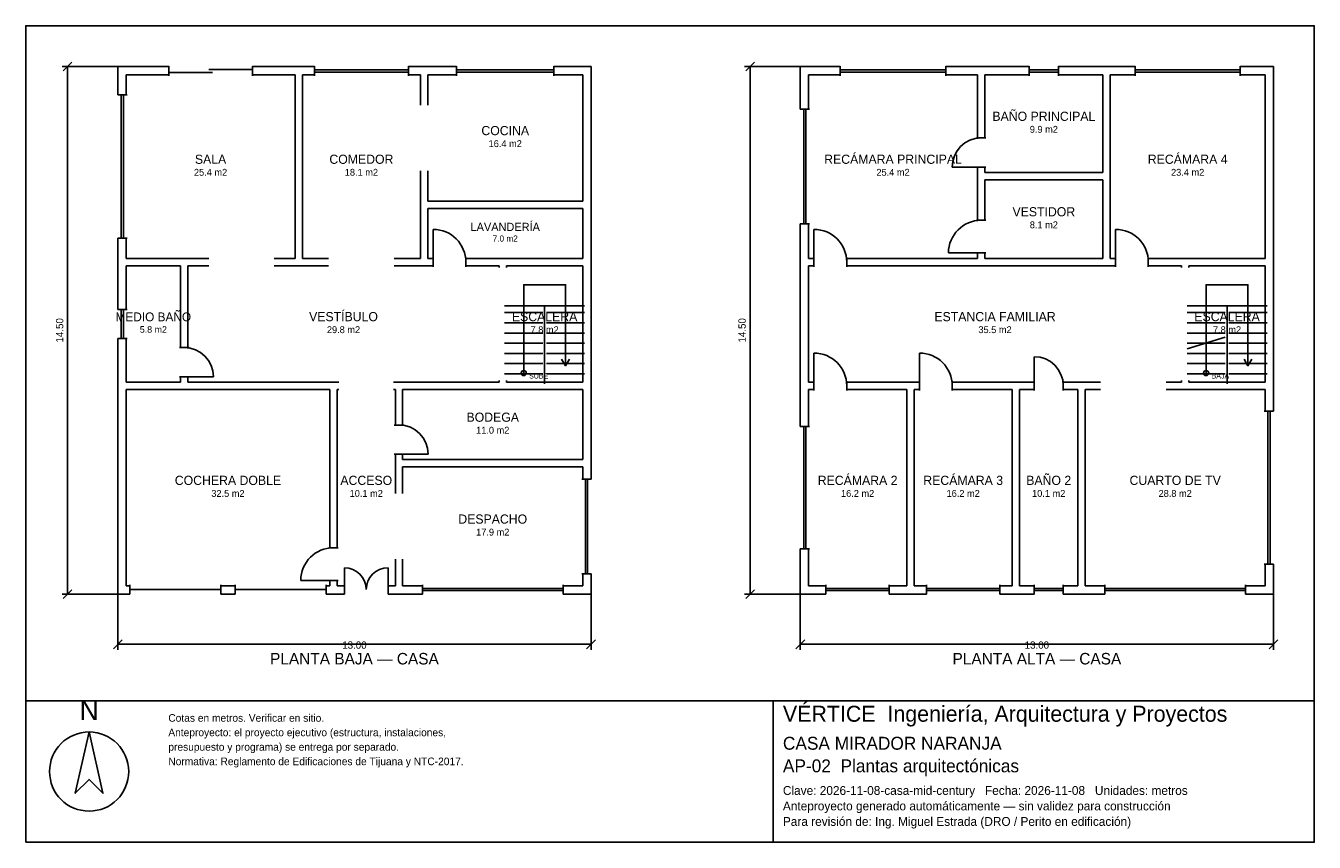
# Model space of a CAD drawing. Header units: metres. Extents: x -2.7 to 32.7, y -6.9 to 15.5.
import ezdxf
from ezdxf.enums import TextEntityAlignment as Align

# ---------------------------------------------------------------- set-up
doc = ezdxf.new("R2010")
doc.units = ezdxf.units.M
doc.header["$LTSCALE"] = 0.5
for name, color, linetype in [('A-AREA', 252, 'CONTINUOUS'), ('A-ESCALERA', 6, 'CONTINUOUS'), ('A-MUROS', 7, 'CONTINUOUS'), ('A-PUERTAS', 2, 'CONTINUOUS'), ('A-TEXTO', 3, 'CONTINUOUS'), ('A-VANOS', 4, 'CONTINUOUS'), ('COTAS', 8, 'CONTINUOUS'), ('LAMINA', 9, 'CONTINUOUS'), ('T-TITULO', 3, 'CONTINUOUS')]:
    doc.layers.add(name, color=color, linetype=linetype)
doc.styles.get("Standard").update_dxf_attribs({"font": 'txt', "width": 0.9})

msp = doc.modelspace()

# ---------------------------------------------------------------- linework, layer by layer
at = {"layer": 'A-ESCALERA'}
for p, q in [((10.5, 7.8), (12.7, 7.8)), ((11.6, 5.65), (11.6, 7.8)), ((29.25, 7.8), (31.45, 7.8)), ((30.35, 5.65), (30.35, 7.8)), ((10.5, 7.61), (11.55, 7.61)), ((11.65, 7.61), (12.7, 7.61)), ((29.25, 7.61), (30.3, 7.61)), ((30.4, 7.61), (31.45, 7.61)), ((10.5, 7.33), (11.55, 7.33)), ((11.65, 7.33), (12.7, 7.33)), ((29.25, 7.33), (30.3, 7.33)), ((30.4, 7.33), (31.45, 7.33)), ((10.5, 7.05), (11.55, 7.05)), ((10.5, 6.77), (11.55, 6.77)), ((11.65, 7.05), (12.7, 7.05)), ((11.65, 6.77), (12.7, 6.77)), ((29.25, 7.05), (30.3, 7.05)), ((29.25, 6.6175), (30.3, 6.94)), ((29.25, 6.77), (30.3, 6.77)), ((30.4, 7.05), (31.45, 7.05)), ((30.4, 6.77), (31.45, 6.77)), ((10.5, 6.49), (11.55, 6.49)), ((11.65, 6.49), (12.7, 6.49)), ((29.25, 6.49), (30.3, 6.49)), ((30.4, 6.49), (31.45, 6.49)), ((10.5, 6.21), (11.55, 6.21)), ((11.65, 6.21), (12.7, 6.21)), ((29.25, 6.21), (30.3, 6.21)), ((30.4, 6.21), (31.45, 6.21)), ((10.5, 5.93), (11.55, 5.93)), ((11.65, 5.93), (12.7, 5.93)), ((29.25, 5.93), (30.3, 5.93)), ((30.4, 5.93), (31.45, 5.93))]:
    msp.add_line(p, q, dxfattribs=at)
for points in [[(11.025, 5.95), (11.025, 8.375), (12.175, 8.375), (12.175, 6.15)], [(29.775, 5.95), (29.775, 8.375), (30.925, 8.375), (30.925, 6.15)], [(12.067, 6.33), (12.175, 6.15), (12.283, 6.33)], [(30.817, 6.33), (30.925, 6.15), (31.033, 6.33)]]:
    msp.add_lwpolyline(points, dxfattribs=at)
for centre in [(11.025, 5.95), (29.775, 5.95)]:
    msp.add_circle(centre, 0.07, dxfattribs=at)
at = {"layer": 'A-MUROS'}
for p, q in [((-0.125, 14.375), (1.273, 14.375)), ((-0.125, 13.594), (-0.125, 14.375)), ((1.273, 14.12), (1.273, 14.38)), ((3.573, 14.12), (3.573, 14.38)), ((3.573, 14.375), (5.275, 14.375)), ((5.275, 14.12), (5.275, 14.38)), ((7.858, 14.12), (7.858, 14.38)), ((7.858, 14.375), (9.179, 14.375)), ((9.179, 14.12), (9.179, 14.38)), ((11.857, 14.12), (11.857, 14.38)), ((11.857, 14.375), (12.875, 14.375)), ((12.875, 3.038), (12.875, 14.375)), ((18.625, 14.375), (19.719, 14.375)), ((18.625, 13.2), (18.625, 14.375)), ((19.719, 14.12), (19.719, 14.38)), ((22.626, 14.12), (22.626, 14.38)), ((22.626, 14.375), (24.916, 14.375)), ((24.916, 14.12), (24.916, 14.38)), ((25.716, 14.12), (25.716, 14.38)), ((25.716, 14.375), (27.829, 14.375)), ((27.829, 14.12), (27.829, 14.38)), ((30.707, 14.12), (30.707, 14.38)), ((30.707, 14.375), (31.625, 14.375)), ((31.625, 4.9), (31.625, 14.375)), ((0.1, 14.15), (1.273, 14.15)), ((0.1, 13.594), (0.1, 14.15)), ((3.573, 14.15), (4.745, 14.15)), ((4.745, 9.1), (4.745, 14.15)), ((4.945, 14.15), (5.275, 14.15)), ((4.945, 9.1), (4.945, 14.15)), ((7.858, 14.15), (8.188, 14.15)), ((8.188, 13.312), (8.188, 14.15)), ((8.387, 14.15), (9.179, 14.15)), ((8.387, 13.312), (8.387, 14.15)), ((11.857, 14.15), (12.649, 14.15)), ((12.649, 10.675), (12.649, 14.15)), ((18.85, 14.15), (19.719, 14.15)), ((18.85, 13.2), (18.85, 14.15)), ((22.626, 14.15), (23.495, 14.15)), ((23.495, 12.412), (23.495, 14.15)), ((23.695, 14.15), (24.916, 14.15)), ((23.695, 12.412), (23.695, 14.15)), ((25.716, 14.15), (26.938, 14.15)), ((26.938, 11.462), (26.938, 14.15)), ((27.137, 14.15), (27.829, 14.15)), ((27.137, 9.1), (27.137, 14.15)), ((30.707, 14.15), (31.399, 14.15)), ((31.399, 9.1), (31.399, 14.15)), ((-0.13, 13.594), (0.13, 13.594)), ((18.62, 13.2), (18.88, 13.2)), ((23.465, 12.412), (23.725, 12.412)), ((8.188, 9.1), (8.188, 11.512)), ((8.387, 10.675), (8.387, 11.512)), ((23.465, 11.612), (23.725, 11.612)), ((23.495, 10.15), (23.495, 11.612)), ((23.695, 11.462), (23.695, 11.612)), ((23.695, 11.462), (26.938, 11.462)), ((23.695, 11.263), (26.938, 11.263)), ((23.695, 10.15), (23.695, 11.263)), ((26.938, 9.1), (26.938, 11.263)), ((8.387, 10.675), (12.649, 10.675)), ((8.387, 10.475), (12.649, 10.475)), ((8.387, 9.1), (8.387, 10.475)), ((12.649, 9.1), (12.649, 10.475)), ((18.62, 10.05), (18.88, 10.05)), ((18.625, 4.48), (18.625, 10.05)), ((18.85, 9.1), (18.85, 10.05)), ((23.465, 10.15), (23.725, 10.15)), ((-0.13, 9.656), (0.13, 9.656)), ((-0.125, 7.7), (-0.125, 9.656)), ((0.1, 9.1), (0.1, 9.656)), ((23.465, 9.25), (23.725, 9.25)), ((23.495, 9.1), (23.495, 9.25)), ((23.695, 9.1), (23.695, 9.25)), ((0.1, 9.1), (2.373, 9.1)), ((0.1, 8.9), (1.6, 8.9)), ((0.1, 7.7), (0.1, 8.9)), ((1.6, 6.65), (1.6, 8.9)), ((1.8, 8.9), (2.373, 8.9)), ((1.8, 6.65), (1.8, 8.9)), ((4.173, 9.1), (4.745, 9.1)), ((4.173, 8.9), (5.666, 8.9)), ((4.945, 9.1), (5.666, 9.1)), ((7.466, 9.1), (8.188, 9.1)), ((7.466, 8.9), (8.537, 8.9)), ((8.387, 9.1), (8.537, 9.1)), ((8.537, 8.87), (8.537, 9.13)), ((9.437, 8.87), (9.437, 9.13)), ((9.437, 9.1), (12.649, 9.1)), ((9.437, 8.9), (10.35, 8.9)), ((10.35, 8.85), (10.35, 8.9)), ((10.55, 8.9), (12.65, 8.9)), ((10.55, 8.85), (10.55, 8.9)), ((12.65, 5.7), (12.65, 8.9)), ((18.85, 9.1), (19, 9.1)), ((18.85, 8.9), (19, 8.9)), ((18.85, 5.7), (18.85, 8.9)), ((19, 8.87), (19, 9.13)), ((19.9, 8.87), (19.9, 9.13)), ((19.9, 9.1), (23.495, 9.1)), ((19.9, 8.9), (27.287, 8.9)), ((23.695, 9.1), (26.938, 9.1)), ((27.137, 9.1), (27.287, 9.1)), ((27.287, 8.87), (27.287, 9.13)), ((28.187, 8.87), (28.187, 9.13)), ((28.187, 9.1), (31.399, 9.1)), ((28.187, 8.9), (29.1, 8.9)), ((29.1, 8.85), (29.1, 8.9)), ((29.3, 8.9), (31.4, 8.9)), ((29.3, 8.85), (29.3, 8.9)), ((31.4, 5.7), (31.4, 8.9)), ((-0.13, 7.7), (0.13, 7.7)), ((-0.13, 6.9), (0.13, 6.9)), ((-0.125, -0.125), (-0.125, 6.9)), ((0.1, 5.7), (0.1, 6.9)), ((1.57, 6.65), (1.83, 6.65)), ((0.1, 5.7), (1.6, 5.7)), ((1.57, 5.85), (1.83, 5.85)), ((1.6, 5.7), (1.6, 5.85)), ((1.8, 5.7), (1.8, 5.85)), ((1.8, 5.7), (5.95, 5.7)), ((7.45, 5.7), (10.35, 5.7)), ((10.35, 5.7), (10.35, 5.75)), ((10.55, 5.7), (10.55, 5.75)), ((10.55, 5.7), (12.65, 5.7)), ((18.85, 5.7), (19, 5.7)), ((19, 5.47), (19, 5.73)), ((19.9, 5.47), (19.9, 5.73)), ((19.9, 5.7), (21.9, 5.7)), ((21.9, 5.47), (21.9, 5.73)), ((22.8, 5.47), (22.8, 5.73)), ((22.8, 5.7), (25.05, 5.7)), ((25.05, 5.47), (25.05, 5.73)), ((25.85, 5.47), (25.85, 5.73)), ((25.85, 5.7), (26.875, 5.7)), ((28.675, 5.7), (29.1, 5.7)), ((29.1, 5.7), (29.1, 5.75)), ((29.3, 5.7), (29.3, 5.75)), ((29.3, 5.7), (31.4, 5.7)), ((0.1, 5.5), (5.7, 5.5)), ((0.1, 0.1), (0.1, 5.5)), ((5.7, 1.15), (5.7, 5.5)), ((5.9, 5.5), (5.95, 5.5)), ((5.9, 1.15), (5.9, 5.5)), ((7.45, 5.5), (7.5, 5.5)), ((7.5, 4.522), (7.5, 5.5)), ((7.7, 5.5), (12.65, 5.5)), ((7.7, 4.522), (7.7, 5.5)), ((12.65, 3.572), (12.65, 5.5)), ((18.85, 5.5), (19, 5.5)), ((18.85, 4.48), (18.85, 5.5)), ((19.9, 5.5), (21.55, 5.5)), ((21.55, 0.1), (21.55, 5.5)), ((21.75, 5.5), (21.9, 5.5)), ((21.75, 0.1), (21.75, 5.5)), ((22.8, 5.5), (24.45, 5.5)), ((24.45, 0.1), (24.45, 5.5)), ((24.65, 5.5), (25.05, 5.5)), ((24.65, 0.1), (24.65, 5.5)), ((25.85, 5.5), (26.25, 5.5)), ((26.25, 0.1), (26.25, 5.5)), ((26.45, 5.5), (26.875, 5.5)), ((26.45, 0.1), (26.45, 5.5)), ((28.675, 5.5), (31.4, 5.5)), ((31.4, 4.9), (31.4, 5.5)), ((31.37, 4.9), (31.63, 4.9)), ((7.47, 4.522), (7.73, 4.522)), ((18.62, 4.48), (18.88, 4.48)), ((7.47, 3.722), (7.73, 3.722)), ((7.5, 2.636), (7.5, 3.722)), ((7.7, 3.572), (7.7, 3.722)), ((7.7, 3.572), (12.65, 3.572)), ((7.7, 3.372), (12.65, 3.372)), ((7.7, 2.636), (7.7, 3.372)), ((12.65, 3.038), (12.65, 3.372)), ((12.62, 3.038), (12.88, 3.038)), ((5.67, 1.15), (5.93, 1.15)), ((18.62, 1.12), (18.88, 1.12)), ((18.625, -0.125), (18.625, 1.12)), ((18.85, 0.1), (18.85, 1.12)), ((7.5, 0.1), (7.5, 0.836)), ((7.7, 0.1), (7.7, 0.836)), ((12.62, 0.434), (12.88, 0.434)), ((12.65, 0.1), (12.65, 0.434)), ((12.875, -0.125), (12.875, 0.434)), ((31.37, 0.7), (31.63, 0.7)), ((31.4, 0.1), (31.4, 0.7)), ((31.625, -0.125), (31.625, 0.7)), ((0.1, 0.1), (0.2, 0.1)), ((0.2, -0.13), (0.2, 0.13)), ((2.7, -0.13), (2.7, 0.13)), ((2.7, 0.1), (3.1, 0.1)), ((3.1, -0.13), (3.1, 0.13)), ((5.6, -0.13), (5.6, 0.13)), ((5.6, 0.1), (5.7, 0.1)), ((5.67, 0.25), (5.93, 0.25)), ((5.7, 0.1), (5.7, 0.25)), ((5.9, 0.1), (5.9, 0.25)), ((5.9, 0.1), (6.1, 0.1)), ((6.1, -0.13), (6.1, 0.13)), ((7.3, -0.13), (7.3, 0.13)), ((7.3, 0.1), (7.5, 0.1)), ((7.7, 0.1), (8.244, 0.1)), ((8.244, -0.13), (8.244, 0.13)), ((12.106, -0.13), (12.106, 0.13)), ((12.106, 0.1), (12.65, 0.1)), ((18.85, 0.1), (19.33, 0.1)), ((19.33, -0.13), (19.33, 0.13)), ((21.07, -0.13), (21.07, 0.13)), ((21.07, 0.1), (21.55, 0.1)), ((21.75, 0.1), (22.095, 0.1)), ((22.095, -0.13), (22.095, 0.13)), ((24.105, -0.13), (24.105, 0.13)), ((24.105, 0.1), (24.45, 0.1)), ((24.65, 0.1), (25.05, 0.1)), ((25.05, -0.13), (25.05, 0.13)), ((25.85, -0.13), (25.85, 0.13)), ((25.85, 0.1), (26.25, 0.1)), ((26.45, 0.1), (26.994, 0.1)), ((26.994, -0.13), (26.994, 0.13)), ((30.856, -0.13), (30.856, 0.13)), ((30.856, 0.1), (31.4, 0.1)), ((-0.125, -0.125), (0.2, -0.125)), ((2.7, -0.125), (3.1, -0.125)), ((5.6, -0.125), (6.1, -0.125)), ((7.3, -0.125), (8.244, -0.125)), ((12.106, -0.125), (12.875, -0.125)), ((18.625, -0.125), (19.33, -0.125)), ((21.07, -0.125), (22.095, -0.125)), ((24.105, -0.125), (25.05, -0.125)), ((25.85, -0.125), (26.994, -0.125)), ((30.856, -0.125), (31.625, -0.125))]:
    msp.add_line(p, q, dxfattribs=at)
at = {"layer": 'A-PUERTAS'}
for p, q in [((23.595, 11.612), (22.795, 11.612)), ((8.537, 9), (8.537, 9.9)), ((19, 9), (19, 9.9)), ((27.287, 9), (27.287, 9.9)), ((23.595, 9.25), (22.695, 9.25)), ((19, 5.6), (19, 6.5)), ((21.9, 5.6), (21.9, 6.5)), ((25.05, 5.6), (25.05, 6.4)), ((1.7, 5.85), (2.5, 5.85)), ((7.6, 3.722), (8.4, 3.722)), ((6.1, 0), (6.1, 0.6)), ((7.3, 0), (7.3, 0.6)), ((5.8, 0.25), (4.9, 0.25))]:
    msp.add_line(p, q, dxfattribs=at)
for centre, radius, start, end in [((23.595, 11.612), 0.8, 90, 180), ((23.595, 9.25), 0.9, 90, 180), ((8.537, 9), 0.9, 0, 90), ((19, 9), 0.9, 0, 90), ((27.287, 9), 0.9, 0, 90), ((1.7, 5.85), 0.8, 0, 90), ((19, 5.6), 0.9, 0, 90), ((21.9, 5.6), 0.9, 0, 90), ((25.05, 5.6), 0.8, 0, 90), ((7.6, 3.722), 0.8, 0, 90), ((5.8, 0.25), 0.9, 90, 180), ((6.1, 0), 0.6, 0, 90), ((7.3, 0), 0.6, 90, 180)]:
    msp.add_arc(centre, radius, start, end, dxfattribs=at)
at = {"layer": 'A-VANOS'}
for p, q in [((1.273, 14.21), (2.473, 14.21)), ((2.373, 14.29), (3.573, 14.29)), ((5.275, 14.28), (7.858, 14.28)), ((5.275, 14.22), (7.858, 14.22)), ((9.179, 14.28), (11.857, 14.28)), ((9.179, 14.22), (11.857, 14.22)), ((19.719, 14.28), (22.626, 14.28)), ((19.719, 14.22), (22.626, 14.22)), ((24.916, 14.28), (25.716, 14.28)), ((24.916, 14.22), (25.716, 14.22)), ((27.829, 14.28), (30.707, 14.28)), ((27.829, 14.22), (30.707, 14.22)), ((-0.03, 9.656), (-0.03, 13.594)), ((0.03, 9.656), (0.03, 13.594)), ((18.72, 10.05), (18.72, 13.2)), ((18.78, 10.05), (18.78, 13.2)), ((-0.03, 6.9), (-0.03, 7.7)), ((0.03, 6.9), (0.03, 7.7)), ((31.47, 0.7), (31.47, 4.9)), ((31.53, 0.7), (31.53, 4.9)), ((18.72, 1.12), (18.72, 4.48)), ((18.78, 1.12), (18.78, 4.48)), ((12.72, 0.434), (12.72, 3.038)), ((12.78, 0.434), (12.78, 3.038)), ((0.2, 0), (2.7, 0)), ((3.1, 0), (5.6, 0)), ((8.244, 0.03), (12.106, 0.03)), ((19.33, 0.03), (21.07, 0.03)), ((22.095, 0.03), (24.105, 0.03)), ((25.05, 0.03), (25.85, 0.03)), ((26.994, 0.03), (30.856, 0.03)), ((8.244, -0.03), (12.106, -0.03)), ((19.33, -0.03), (21.07, -0.03)), ((22.095, -0.03), (24.105, -0.03)), ((25.05, -0.03), (25.85, -0.03)), ((26.994, -0.03), (30.856, -0.03))]:
    msp.add_line(p, q, dxfattribs=at)
at = {"layer": 'COTAS'}
for p, q in [((-0.125, 14.375), (-1.655, 14.375)), ((-1.625, 14.255), (-1.385, 14.495)), ((-1.505, -0.125), (-1.505, 14.375)), ((18.625, 14.375), (17.095, 14.375)), ((17.125, 14.255), (17.365, 14.495)), ((17.245, -0.125), (17.245, 14.375)), ((-0.125, -0.125), (-1.655, -0.125)), ((-1.625, -0.245), (-1.385, -0.005)), ((-0.125, -0.125), (-0.125, -1.655)), ((12.875, -0.125), (12.875, -1.655)), ((18.625, -0.125), (17.095, -0.125)), ((17.125, -0.245), (17.365, -0.005)), ((18.625, -0.125), (18.625, -1.655)), ((31.625, -0.125), (31.625, -1.655)), ((-0.245, -1.625), (-0.005, -1.385)), ((12.755, -1.625), (12.995, -1.385)), ((18.505, -1.625), (18.745, -1.385)), ((31.505, -1.625), (31.745, -1.385)), ((-0.125, -1.505), (12.875, -1.505)), ((18.625, -1.505), (31.625, -1.505))]:
    msp.add_line(p, q, dxfattribs=at)
at = {"layer": 'LAMINA'}
msp.add_line((17.877, -6.9443), (17.877, -3.0583), dxfattribs=at)
for points in [[(-2.655, -3.0583), (32.745, -3.0583), (32.745, 15.495), (-2.655, 15.495)], [(-2.655, -6.9443), (32.745, -6.9443), (32.745, -3.0583), (-2.655, -3.0583)], [(-0.9141, -3.9132), (-1.2949, -5.5997), (-0.9141, -5.2189), (-0.5333, -5.5997)]]:
    msp.add_lwpolyline(points, close=True, dxfattribs=at)
msp.add_circle((-0.9141, -5.0013), 1.0881, dxfattribs=at)

# ---------------------------------------------------------------- texts
at = {"layer": 'A-AREA'}
for s, height, p in [('9.9 m2', 0.189, (25.3165, 12.554)), ('16.4 m2', 0.189, (10.518, 12.1605)), ('25.4 m2', 0.189, (2.4225, 11.373)), ('18.1 m2', 0.189, (6.5665, 11.373)), ('25.4 m2', 0.189, (21.1725, 11.373)), ('23.4 m2', 0.189, (29.268, 11.373)), ('8.1 m2', 0.189, (25.3165, 9.9295)), ('7.0 m2', 0.1688, (10.518, 9.5625)), ('5.8 m2', 0.1821, (0.85, 7.0571)), ('29.8 m2', 0.189, (6.075, 7.048)), ('7.8 m2', 0.189, (11.6, 7.048)), ('35.5 m2', 0.189, (23.975, 7.048)), ('7.8 m2', 0.189, (30.35, 7.048)), ('11.0 m2', 0.189, (10.175, 4.284)), ('32.5 m2', 0.189, (2.9, 2.548)), ('10.1 m2', 0.189, (6.7, 2.548)), ('16.2 m2', 0.189, (20.2, 2.548)), ('16.2 m2', 0.189, (23.1, 2.548)), ('10.1 m2', 0.189, (25.45, 2.548)), ('28.8 m2', 0.189, (28.925, 2.548)), ('17.9 m2', 0.189, (10.175, 1.484))]:
    msp.add_text(s, height=height, dxfattribs=at).set_placement(p, align=Align.CENTER)
at = {"layer": 'A-ESCALERA'}
for s, p in [('SUBE', (11.175, 5.8)), ('BAJA', (29.925, 5.8))]:
    msp.add_text(s, height=0.14, dxfattribs=at).set_placement(p)
at = {"layer": 'A-TEXTO'}
for s, height, p in [('BAÑO PRINCIPAL', 0.252, (25.3165, 12.8816)), ('COCINA', 0.252, (10.518, 12.4881)), ('SALA', 0.252, (2.4225, 11.7006)), ('COMEDOR', 0.252, (6.5665, 11.7006)), ('RECÁMARA PRINCIPAL', 0.252, (21.1725, 11.7006)), ('RECÁMARA 4', 0.252, (29.268, 11.7006)), ('VESTIDOR', 0.252, (25.3165, 10.2571)), ('LAVANDERÍA', 0.225, (10.518, 9.855)), ('MEDIO BAÑO', 0.2429, (0.85, 7.3729)), ('VESTÍBULO', 0.252, (6.075, 7.3756)), ('ESCALERA', 0.252, (11.6, 7.3756)), ('ESTANCIA FAMILIAR', 0.252, (23.975, 7.3756)), ('ESCALERA', 0.252, (30.35, 7.3756)), ('BODEGA', 0.252, (10.175, 4.6116)), ('RECÁMARA 2', 0.252, (20.2, 2.8756)), ('RECÁMARA 3', 0.252, (23.1, 2.8756)), ('BAÑO 2', 0.252, (25.45, 2.8756)), ('COCHERA DOBLE', 0.252, (2.9, 2.8756)), ('ACCESO', 0.252, (6.7, 2.8756)), ('CUARTO DE TV', 0.252, (28.925, 2.8756)), ('DESPACHO', 0.252, (10.175, 1.8116))]:
    msp.add_text(s, height=height, dxfattribs=at).set_placement(p, align=Align.CENTER)
at = {"layer": 'COTAS'}
for p in [(-1.625, 7.125), (17.125, 7.125)]:
    msp.add_text('14.50', height=0.2, rotation=90, dxfattribs=at).set_placement(p, align=Align.CENTER)
for p in [(6.375, -1.625), (25.125, -1.625)]:
    msp.add_text('13.00', height=0.2, dxfattribs=at).set_placement(p, align=Align.CENTER)
at = {"layer": 'LAMINA'}
msp.add_text('N', height=0.544, dxfattribs=at).set_placement((-0.9141, -3.5868), align=Align.CENTER)
for s, height, p in [('VÉRTICE  Ingeniería, Arquitectura y Proyectos', 0.4393, (18.1473, -3.6328)), ('Cotas en metros. Verificar en sitio.', 0.2095, (1.262, -3.6328)), ('Anteproyecto: el proyecto ejecutivo (estructura, instalaciones,', 0.2095, (1.262, -4.0308)), ('presupuesto y programa) se entrega por separado.', 0.2095, (1.262, -4.4289)), ('CASA MIRADOR NARANJA', 0.3548, (18.1473, -4.4015)), ('Normativa: Reglamento de Edificaciones de Tijuana y NTC-2017.', 0.2095, (1.262, -4.8269)), ('AP-02  Plantas arquitectónicas', 0.3548, (18.1473, -5.0224)), ('Clave: 2026-11-08-casa-mid-century   Fecha: 2026-11-08   Unidades: metros', 0.2433, (18.1473, -5.6433)), ('Anteproyecto generado automáticamente — sin validez para construcción', 0.2433, (18.1473, -6.0691)), ('Para revisión de: Ing. Miguel Estrada (DRO / Perito en edificación)', 0.2433, (18.1473, -6.4949))]:
    msp.add_text(s, height=height, dxfattribs=at).set_placement(p)
at = {"layer": 'T-TITULO'}
for s, p in [('PLANTA BAJA — CASA', (6.375, -2.0583)), ('PLANTA ALTA — CASA', (25.125, -2.0583))]:
    msp.add_text(s, height=0.3167, dxfattribs=at).set_placement(p, align=Align.CENTER)

doc.saveas('drawing.dxf')
